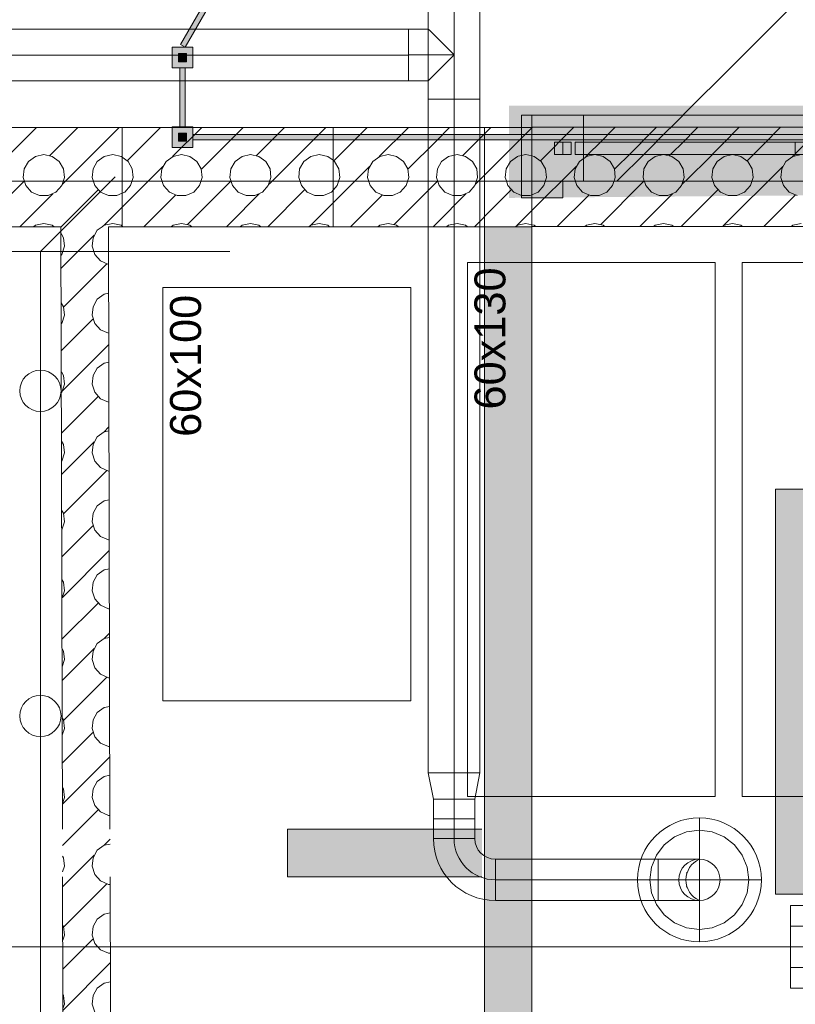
# Model space of a CAD drawing. Header units: metres. Extents: x -79 to 740, y -195 to 69.
# Tile 105 of 200: x 19.49 to 21.37, y 18.21 to 20.59. Entities that reach past the tile are written whole.
import ezdxf

# ---------------------------------------------------------------- set-up
doc = ezdxf.new("R2010")
doc.units = ezdxf.units.M
doc.header["$MEASUREMENT"] = 0
doc.linetypes.add('STRICHPUNKT2', pattern=[12.7, 6.35, -3.175, 0, -3.175])
doc.linetypes.add('Wipeout_Contour', pattern=[1, 0, -1])
for name, color, linetype in [('10 Fassade', 7, 'Continuous'), ('10 Wand außen', 7, 'Continuous'), ('70 Entwässerung_Schmutzwasser', 7, 'Continuous'), ('70 Lüftung', 7, 'Continuous'), ('Abbruch_00 Linien_Kreise_Splines', 7, 'Continuous'), ('Abbruch_00 Schraffuren', 7, 'Continuous'), ('Abbruch_10 Wand außen', 7, 'Continuous'), ('Abbruch_70 Entwässerung_Schmutzwasser', 7, 'Continuous'), ('Neubau_10 Wand außen', 7, 'Continuous'), ('Neubau_10 Wand innen', 7, 'Continuous'), ('Neubau_30 Dachfenster', 7, 'Continuous'), ('Neubau_50 Möblierung', 7, 'Continuous'), ('Neubau_70 Entwässerung_Schmutzwasser', 7, 'Continuous')]:
    doc.layers.add(name, color=color, linetype=linetype)
doc.styles.add('ERSTELLTER_STIL_3', font='arial.ttf')
doc.linetypes.add('Abbruch 1', pattern='A,0,[1,995_ARC_240 MEN_GR_EG_2607011.Shx,S=0.001984,R=0,X=0,Y=0],-0.25,0', length=0.25)

# ---------------------------------------------------------------- blocks, each defined once
blk = doc.blocks.new('*X122')
at = {"layer": '10 Wand außen', "color": 250, "linetype": 'Continuous', "lineweight": 18, "true_color": 0x1f1f1f}
for p, q in [((19.1077, 20.3077), (19.1322, 20.3322)), ((19.1077, 20.2077), (19.2322, 20.3322)), ((19.252, 20.252), (19.3322, 20.3322)), ((19.3618, 20.2618), (19.4322, 20.3322)), ((19.5, 20.3), (19.5322, 20.3322)), ((19.5645, 20.2645), (19.6322, 20.3322)), ((19.5951, 20.1951), (19.7322, 20.3322)), ((19.4312, 20.2312), (19.5, 20.3)), ((19.1795, 20.2501), (19.1691, 20.2321)), ((19.1963, 20.2623), (19.1795, 20.2501)), ((19.2167, 20.2667), (19.1963, 20.2623)), ((19.237, 20.2623), (19.2167, 20.2667)), ((19.2538, 20.2501), (19.237, 20.2623)), ((19.2642, 20.2321), (19.2538, 20.2501)), ((19.3462, 20.2501), (19.3358, 20.2321)), ((19.363, 20.2623), (19.3462, 20.2501)), ((19.3833, 20.2667), (19.363, 20.2623)), ((19.4037, 20.2623), (19.3833, 20.2667)), ((19.4205, 20.2501), (19.4037, 20.2623)), ((19.4309, 20.2321), (19.4205, 20.2501)), ((19.5128, 20.2501), (19.5024, 20.2321)), ((19.5297, 20.2623), (19.5128, 20.2501)), ((19.55, 20.2667), (19.5297, 20.2623)), ((19.5703, 20.2623), (19.55, 20.2667)), ((19.5872, 20.2501), (19.5703, 20.2623)), ((19.5976, 20.2321), (19.5872, 20.2501)), ((19.6795, 20.2501), (19.6691, 20.2321)), ((19.6963, 20.2623), (19.6795, 20.2501)), ((19.7167, 20.2667), (19.6963, 20.2623)), ((19.737, 20.2623), (19.7167, 20.2667)), ((19.7399, 20.2602), (19.737, 20.2623)), ((19.1691, 20.2321), (19.1669, 20.2114)), ((19.1951, 20.0951), (19.3382, 20.2382)), ((19.2664, 20.2114), (19.2642, 20.2321)), ((19.3358, 20.2321), (19.3336, 20.2114)), ((19.4331, 20.2114), (19.4309, 20.2321)), ((19.5024, 20.2321), (19.5003, 20.2114)), ((19.5997, 20.2114), (19.5976, 20.2321)), ((19.6691, 20.2321), (19.6669, 20.2114)), ((19.1669, 20.2114), (19.1734, 20.1917)), ((19.26, 20.1917), (19.2664, 20.2114)), ((19.3336, 20.2114), (19.34, 20.1917)), ((19.4266, 20.1917), (19.4331, 20.2114)), ((19.5, 20.2), (19.5022, 20.2022)), ((19.5003, 20.2114), (19.5067, 20.1917)), ((19.5933, 20.1917), (19.5997, 20.2114)), ((19.6669, 20.2114), (19.6734, 20.1917)), ((19.1077, 20.1077), (19.1813, 20.1813)), ((19.1734, 20.1917), (19.1873, 20.1762)), ((19.2461, 20.1762), (19.26, 20.1917)), ((19.34, 20.1917), (19.3539, 20.1762)), ((19.3978, 20.0978), (19.5, 20.2)), ((19.4127, 20.1762), (19.4266, 20.1917)), ((19.5067, 20.1917), (19.5206, 20.1762)), ((19.5794, 20.1762), (19.5933, 20.1917)), ((19.5922, 20.0922), (19.6813, 20.1813)), ((19.6734, 20.1917), (19.6873, 20.1762)), ((19.1873, 20.1762), (19.2063, 20.1678)), ((19.2063, 20.1678), (19.2271, 20.1678)), ((19.2271, 20.1678), (19.2461, 20.1762)), ((19.2922, 20.0922), (19.3688, 20.1688)), ((19.3539, 20.1762), (19.3729, 20.1678)), ((19.3729, 20.1678), (19.3937, 20.1678)), ((19.3937, 20.1678), (19.4127, 20.1762)), ((19.5, 20.1), (19.5715, 20.1715)), ((19.5206, 20.1762), (19.5396, 20.1678)), ((19.5396, 20.1678), (19.5604, 20.1678)), ((19.5604, 20.1678), (19.5794, 20.1762)), ((19.6873, 20.1762), (19.7063, 20.1678)), ((19.7063, 20.1678), (19.7271, 20.1678)), ((19.7271, 20.1678), (19.7399, 20.1735)), ((19.6951, 20.0951), (19.7399, 20.1399)), ((19.1963, 20.0957), (19.1916, 20.0922)), ((19.2167, 20.1), (19.1963, 20.0957)), ((19.237, 20.0957), (19.2167, 20.1)), ((19.2418, 20.0922), (19.237, 20.0957)), ((19.363, 20.0957), (19.3582, 20.0922)), ((19.3833, 20.1), (19.363, 20.0957)), ((19.4037, 20.0957), (19.3833, 20.1)), ((19.4084, 20.0922), (19.4037, 20.0957)), ((19.4922, 20.0922), (19.5, 20.1)), ((19.5297, 20.0957), (19.5249, 20.0922)), ((19.55, 20.1), (19.5297, 20.0957)), ((19.5703, 20.0957), (19.55, 20.1)), ((19.5751, 20.0922), (19.5703, 20.0957)), ((19.6963, 20.0957), (19.6916, 20.0922)), ((19.7167, 20.1), (19.6963, 20.0957)), ((19.737, 20.0957), (19.7167, 20.1)), ((19.7399, 20.0936), (19.737, 20.0957))]:
    blk.add_line(p, q, dxfattribs=at)
blk = doc.blocks.new('*X125')
at = {"layer": 'Neubau_10 Wand außen', "color": 8, "linetype": 'Continuous', "lineweight": 9}
for p, q in [((19.752, 20.252), (19.8322, 20.3322)), ((19.8618, 20.2618), (19.9322, 20.3322)), ((20, 20.3), (20.0322, 20.3322)), ((20.0645, 20.2645), (20.1322, 20.3322)), ((20.1322, 20.2322), (20.2322, 20.3322)), ((19.9322, 20.2322), (20, 20.3)), ((19.7538, 20.2501), (19.7399, 20.2602)), ((19.7642, 20.2322), (19.7538, 20.2501)), ((19.8462, 20.2501), (19.8358, 20.2322)), ((19.863, 20.2623), (19.8462, 20.2501)), ((19.8833, 20.2667), (19.863, 20.2623)), ((19.9037, 20.2623), (19.8833, 20.2667)), ((19.9205, 20.2501), (19.9037, 20.2623)), ((19.9308, 20.2322), (19.9205, 20.2501)), ((20.0128, 20.2501), (20.0025, 20.2322)), ((20.0297, 20.2623), (20.0128, 20.2501)), ((20.05, 20.2667), (20.0297, 20.2623)), ((20.0703, 20.2623), (20.05, 20.2667)), ((20.0872, 20.2501), (20.0703, 20.2623)), ((20.0975, 20.2322), (20.0872, 20.2501)), ((20.1795, 20.2501), (20.1692, 20.2322)), ((20.1963, 20.2623), (20.1795, 20.2501)), ((20.2167, 20.2667), (20.1963, 20.2623)), ((20.237, 20.2623), (20.2167, 20.2667)), ((20.2499, 20.253), (20.237, 20.2623)), ((19.8322, 20.2322), (19.8382, 20.2382))]:
    blk.add_line(p, q, dxfattribs=at)
blk = doc.blocks.new('*X126')
at = {"layer": 'Neubau_10 Wand außen', "color": 8, "linetype": 'Continuous', "lineweight": 9}
for p, q in [((19.7399, 20.1399), (19.8322, 20.2322)), ((19.7642, 20.2321), (19.7642, 20.2322)), ((19.7664, 20.2114), (19.7642, 20.2321)), ((19.8358, 20.2321), (19.8336, 20.2114)), ((19.8358, 20.2322), (19.8358, 20.2321)), ((19.9309, 20.2321), (19.9308, 20.2322)), ((19.9331, 20.2114), (19.9309, 20.2321)), ((19.9312, 20.2312), (19.9322, 20.2322)), ((20.0024, 20.2321), (20.0003, 20.2114)), ((20.0025, 20.2322), (20.0024, 20.2321)), ((20.0951, 20.1951), (20.1322, 20.2322)), ((20.0976, 20.2321), (20.0975, 20.2322)), ((20.0997, 20.2114), (20.0976, 20.2321)), ((20.1691, 20.2321), (20.1669, 20.2114)), ((20.1692, 20.2322), (20.1691, 20.2321)), ((19.76, 20.1917), (19.7664, 20.2114)), ((19.8336, 20.2114), (19.84, 20.1917)), ((19.9266, 20.1917), (19.9331, 20.2114)), ((20, 20.2), (20.0022, 20.2022)), ((20.0003, 20.2114), (20.0067, 20.1917)), ((20.0933, 20.1917), (20.0997, 20.2114)), ((20.1669, 20.2114), (20.1734, 20.1917)), ((19.7461, 20.1762), (19.76, 20.1917)), ((19.84, 20.1917), (19.8539, 20.1762)), ((19.8978, 20.0978), (20, 20.2)), ((19.9127, 20.1762), (19.9266, 20.1917)), ((20.0067, 20.1917), (20.0206, 20.1762)), ((20.0794, 20.1762), (20.0933, 20.1917)), ((20.0922, 20.0922), (20.1813, 20.1813)), ((20.1734, 20.1917), (20.1873, 20.1762)), ((20.2461, 20.1762), (20.2499, 20.1805)), ((19.7399, 20.1735), (19.7461, 20.1762)), ((19.7922, 20.0922), (19.8688, 20.1688)), ((19.8539, 20.1762), (19.8729, 20.1678)), ((19.8729, 20.1678), (19.8937, 20.1678)), ((19.8937, 20.1678), (19.9127, 20.1762)), ((20, 20.1), (20.0715, 20.1715)), ((20.0206, 20.1762), (20.0396, 20.1678)), ((20.0396, 20.1678), (20.0604, 20.1678)), ((20.0604, 20.1678), (20.0794, 20.1762)), ((20.1873, 20.1762), (20.2063, 20.1678)), ((20.2063, 20.1678), (20.2271, 20.1678)), ((20.2271, 20.1678), (20.2461, 20.1762)), ((20.1951, 20.0951), (20.2499, 20.1499)), ((19.7418, 20.0922), (19.7399, 20.0936)), ((19.863, 20.0957), (19.8582, 20.0922)), ((19.8833, 20.1), (19.863, 20.0957)), ((19.9037, 20.0957), (19.8833, 20.1)), ((19.9084, 20.0922), (19.9037, 20.0957)), ((19.9922, 20.0922), (20, 20.1)), ((20.0297, 20.0957), (20.0249, 20.0922)), ((20.05, 20.1), (20.0297, 20.0957)), ((20.0703, 20.0957), (20.05, 20.1)), ((20.0751, 20.0922), (20.0703, 20.0957)), ((20.1963, 20.0957), (20.1916, 20.0922)), ((20.2167, 20.1), (20.1963, 20.0957)), ((20.237, 20.0957), (20.2167, 20.1)), ((20.2418, 20.0922), (20.237, 20.0957))]:
    blk.add_line(p, q, dxfattribs=at)
blk = doc.blocks.new('*X193')
at = {"layer": 'Neubau_10 Wand innen', "color": 8, "linetype": 'Continuous', "lineweight": 9}
for p, q in [((19.5916, 20.0916), (19.5922, 20.0922)), ((19.6795, 20.0835), (19.6691, 20.0655)), ((19.6916, 20.0922), (19.6795, 20.0835)), ((19.5976, 20.0655), (19.5916, 20.0758)), ((19.5997, 20.0448), (19.5976, 20.0655)), ((19.6, 20), (19.6715, 20.0715)), ((19.6691, 20.0655), (19.6669, 20.0448)), ((19.5933, 20.025), (19.5997, 20.0448)), ((19.6669, 20.0448), (19.6734, 20.025)), ((19.5917, 20.0232), (19.5933, 20.025)), ((19.6734, 20.025), (19.6873, 20.0095)), ((19.5918, 19.9918), (19.6, 20)), ((19.5978, 19.8978), (19.7, 20)), ((19.6873, 20.0095), (19.7063, 20.0011)), ((19.7, 20), (19.7022, 20.0022)), ((19.7063, 20.0011), (19.7068, 20.0011)), ((19.6795, 19.9168), (19.6691, 19.8988)), ((19.6963, 19.929), (19.6795, 19.9168)), ((19.7069, 19.9313), (19.6963, 19.929)), ((19.5976, 19.8988), (19.592, 19.9084)), ((19.5997, 19.8781), (19.5976, 19.8988)), ((19.6691, 19.8988), (19.6669, 19.8781)), ((19.5923, 19.7923), (19.6688, 19.8688)), ((19.5933, 19.8583), (19.5997, 19.8781)), ((19.6669, 19.8781), (19.6734, 19.8583)), ((19.5921, 19.857), (19.5933, 19.8583)), ((19.6734, 19.8583), (19.6873, 19.8429)), ((19.6873, 19.8429), (19.7063, 19.8344)), ((19.7063, 19.8344), (19.7072, 19.8344)), ((19.5951, 19.6951), (19.7073, 19.8073)), ((19.6795, 19.7501), (19.6691, 19.7321)), ((19.6963, 19.7623), (19.6795, 19.7501)), ((19.7074, 19.7647), (19.6963, 19.7623)), ((19.5976, 19.7321), (19.5924, 19.741)), ((19.5997, 19.7114), (19.5976, 19.7321)), ((19.6691, 19.7321), (19.6669, 19.7114)), ((19.5933, 19.6917), (19.5997, 19.7114)), ((19.6669, 19.7114), (19.6734, 19.6917)), ((19.5925, 19.6908), (19.5933, 19.6917)), ((19.5928, 19.5928), (19.6813, 19.6813)), ((19.6734, 19.6917), (19.6873, 19.6762)), ((19.6873, 19.6762), (19.7063, 19.6678)), ((19.7063, 19.6678), (19.7076, 19.6678)), ((19.6951, 19.5951), (19.7077, 19.6077)), ((19.6795, 19.5835), (19.6691, 19.5655)), ((19.6963, 19.5957), (19.6795, 19.5835)), ((19.7078, 19.5981), (19.6963, 19.5957)), ((19.5976, 19.5655), (19.5928, 19.5736)), ((19.5997, 19.5448), (19.5976, 19.5655)), ((19.6, 19.5), (19.6715, 19.5715)), ((19.6691, 19.5655), (19.6669, 19.5448)), ((19.5933, 19.525), (19.5997, 19.5448)), ((19.6669, 19.5448), (19.6734, 19.525)), ((19.5929, 19.5246), (19.5933, 19.525)), ((19.6734, 19.525), (19.6873, 19.5095)), ((19.593, 19.493), (19.6, 19.5)), ((19.5978, 19.3978), (19.7, 19.5)), ((19.6873, 19.5095), (19.7063, 19.5011)), ((19.7, 19.5), (19.7022, 19.5022)), ((19.7063, 19.5011), (19.708, 19.5011)), ((19.6795, 19.4168), (19.6691, 19.3988)), ((19.6963, 19.429), (19.6795, 19.4168)), ((19.7082, 19.4315), (19.6963, 19.429)), ((19.5976, 19.3988), (19.5932, 19.4063)), ((19.5997, 19.3781), (19.5976, 19.3988)), ((19.6691, 19.3988), (19.6669, 19.3781)), ((19.5934, 19.3585), (19.5997, 19.3781)), ((19.5935, 19.2935), (19.6688, 19.3688)), ((19.6669, 19.3781), (19.6734, 19.3583)), ((19.6734, 19.3583), (19.6873, 19.3429)), ((19.6873, 19.3429), (19.7063, 19.3344)), ((19.7063, 19.3344), (19.7084, 19.3344)), ((19.5951, 19.1951), (19.7085, 19.3085)), ((19.6795, 19.2501), (19.6691, 19.2321)), ((19.6963, 19.2623), (19.6795, 19.2501)), ((19.7086, 19.2649), (19.6963, 19.2623)), ((19.5976, 19.2321), (19.5937, 19.2389)), ((19.5997, 19.2114), (19.5976, 19.2321)), ((19.6691, 19.2321), (19.6669, 19.2114)), ((19.5938, 19.1931), (19.5997, 19.2114)), ((19.6669, 19.2114), (19.6734, 19.1917)), ((19.594, 19.094), (19.6813, 19.1813)), ((19.6734, 19.1917), (19.6873, 19.1762)), ((19.6873, 19.1762), (19.7063, 19.1678)), ((19.7063, 19.1678), (19.7088, 19.1678)), ((19.6951, 19.0951), (19.709, 19.109)), ((19.6795, 19.0835), (19.6691, 19.0655)), ((19.6963, 19.0957), (19.6795, 19.0835)), ((19.709, 19.0984), (19.6963, 19.0957)), ((19.5976, 19.0655), (19.5941, 19.0715)), ((19.5997, 19.0448), (19.5976, 19.0655)), ((19.6, 19), (19.6715, 19.0715)), ((19.6691, 19.0655), (19.6669, 19.0448)), ((19.5942, 19.0277), (19.5997, 19.0448)), ((19.6669, 19.0448), (19.6734, 19.025)), ((19.6734, 19.025), (19.6873, 19.0095)), ((19.5943, 18.9943), (19.6, 19)), ((19.5978, 18.8978), (19.7, 19)), ((19.6873, 19.0095), (19.7063, 19.0011)), ((19.7, 19), (19.7022, 19.0022)), ((19.7063, 19.0011), (19.7092, 19.0011)), ((19.6795, 18.9168), (19.6691, 18.8988)), ((19.6963, 18.929), (19.6795, 18.9168)), ((19.7094, 18.9318), (19.6963, 18.929)), ((19.5976, 18.8988), (19.5945, 18.9041)), ((19.5997, 18.8781), (19.5976, 18.8988)), ((19.6691, 18.8988), (19.6669, 18.8781)), ((19.5946, 18.8623), (19.5997, 18.8781)), ((19.5947, 18.7947), (19.6688, 18.8688)), ((19.6669, 18.8781), (19.6734, 18.8583)), ((19.6734, 18.8583), (19.6873, 18.8429)), ((19.6873, 18.8429), (19.7063, 18.8344)), ((19.7063, 18.8344), (19.7097, 18.8344)), ((19.5951, 18.6951), (19.7097, 18.8097)), ((19.6795, 18.7501), (19.6691, 18.7321)), ((19.6963, 18.7623), (19.6795, 18.7501)), ((19.7098, 18.7652), (19.6963, 18.7623)), ((19.5976, 18.7321), (19.5949, 18.7367)), ((19.5997, 18.7114), (19.5976, 18.7321)), ((19.6691, 18.7321), (19.6669, 18.7114)), ((19.595, 18.6969), (19.5997, 18.7114)), ((19.6669, 18.7114), (19.6734, 18.6917)), ((19.5952, 18.5952), (19.6813, 18.6813)), ((19.6734, 18.6917), (19.6873, 18.6762)), ((19.6873, 18.6762), (19.7063, 18.6678)), ((19.7063, 18.6678), (19.7101, 18.6678)), ((19.6951, 18.5951), (19.7102, 18.6102)), ((19.6795, 18.5835), (19.6691, 18.5655)), ((19.6963, 18.5957), (19.6795, 18.5835)), ((19.7102, 18.5986), (19.6963, 18.5957)), ((19.5976, 18.5655), (19.5953, 18.5693)), ((19.5997, 18.5448), (19.5976, 18.5655)), ((19.6, 18.5), (19.6715, 18.5715)), ((19.6691, 18.5655), (19.6669, 18.5448)), ((19.5954, 18.5315), (19.5997, 18.5448)), ((19.6669, 18.5448), (19.6734, 18.525)), ((19.6734, 18.525), (19.6873, 18.5095)), ((19.5955, 18.4955), (19.6, 18.5)), ((19.5978, 18.3978), (19.7, 18.5)), ((19.6873, 18.5095), (19.7063, 18.5011)), ((19.7, 18.5), (19.7022, 18.5022)), ((19.7063, 18.5011), (19.7105, 18.5011)), ((19.6795, 18.4168), (19.6691, 18.3988)), ((19.6963, 18.429), (19.6795, 18.4168)), ((19.7106, 18.4321), (19.6963, 18.429)), ((19.5976, 18.3988), (19.5957, 18.402)), ((19.5997, 18.3781), (19.5976, 18.3988)), ((19.6691, 18.3988), (19.6669, 18.3781)), ((19.5958, 18.366), (19.5997, 18.3781)), ((19.596, 18.296), (19.6688, 18.3688)), ((19.6669, 18.3781), (19.6734, 18.3583)), ((19.6734, 18.3583), (19.6873, 18.3429)), ((19.6873, 18.3429), (19.7063, 18.3344)), ((19.7063, 18.3344), (19.7109, 18.3344)), ((19.5962, 18.1962), (19.7109, 18.3109)), ((19.6795, 18.2501), (19.6691, 18.2321)), ((19.6963, 18.2623), (19.6795, 18.2501)), ((19.7111, 18.2655), (19.6963, 18.2623)), ((19.5976, 18.2321), (19.5961, 18.2346)), ((19.5997, 18.2114), (19.5976, 18.2321)), ((19.6691, 18.2321), (19.6669, 18.2114)), ((19.5962, 18.2006), (19.5997, 18.2114)), ((19.6669, 18.2114), (19.6734, 18.1917))]:
    blk.add_line(p, q, dxfattribs=at)
blk = doc.blocks.new('WC-Trennwand - freistehend - GSDE[3]_1', base_point=(19.8856, 20.3089))
at = {"layer": 'Neubau_50 Möblierung', "linetype": 'Continuous', "lineweight": 0, "true_color": 0xffffff}
for points in [[(19.8921, 20.5264), (20.1921, 21.046), (20.1808, 21.0525), (19.8808, 20.5329)], [(19.8606, 20.4764), (19.9106, 20.4764), (19.9106, 20.5264), (19.8606, 20.5264)], [(19.8756, 20.4914), (19.8956, 20.4914), (19.8956, 20.5114), (19.8756, 20.5114)], [(19.8791, 20.3339), (19.8921, 20.3339), (19.8921, 20.4764), (19.8791, 20.4764)], [(19.8606, 20.2839), (19.9106, 20.2839), (19.9106, 20.3339), (19.8606, 20.3339)], [(19.8756, 20.2989), (19.8956, 20.2989), (19.8956, 20.3189), (19.8756, 20.3189)], [(19.9106, 20.3024), (21.6136, 20.3024), (21.6136, 20.3154), (19.9106, 20.3154)]]:
    blk.add_hatch(color=7, dxfattribs=at).paths.add_polyline_path(points)
at = {"layer": 'Neubau_50 Möblierung', "color": 8, "linetype": 'Continuous', "lineweight": 18, "flags": 128}
for points in [[(19.8921, 20.5264), (19.8808, 20.5329), (20.1808, 21.0525), (20.1921, 21.046)], [(19.8606, 20.4764), (19.8606, 20.5264), (19.9106, 20.5264), (19.9106, 20.4764)], [(19.8756, 20.4914), (19.8756, 20.5114), (19.8956, 20.5114), (19.8956, 20.4914)], [(19.8791, 20.3339), (19.8791, 20.4764), (19.8921, 20.4764), (19.8921, 20.3339)], [(19.8606, 20.2839), (19.8606, 20.3339), (19.9106, 20.3339), (19.9106, 20.2839)], [(19.8756, 20.2989), (19.8756, 20.3189), (19.8956, 20.3189), (19.8956, 20.2989)], [(19.9106, 20.3024), (21.6136, 20.3024), (21.6136, 20.3154), (19.9106, 20.3154)]]:
    blk.add_lwpolyline(points, close=True, dxfattribs=at)
blk = doc.blocks.new('Bodenablauf 27[43]_1', base_point=(21.4574, 18.3499))
at = {"layer": 'Neubau_50 Möblierung', "color": 8, "linetype": 'Continuous', "lineweight": 18}
for p, q in [((21.3574, 18.2499), (21.3574, 18.4499)), ((21.3574, 18.4499), (21.5574, 18.4499)), ((21.5574, 18.4499), (21.5574, 18.2499)), ((21.5574, 18.3999), (21.3574, 18.3999)), ((21.3574, 18.3499), (21.5574, 18.3499)), ((21.5574, 18.2999), (21.3574, 18.2999)), ((21.5574, 18.2499), (21.3574, 18.2499))]:
    blk.add_line(p, q, dxfattribs=at)
blk = doc.blocks.new('*X631')
at = {"layer": 'Neubau_10 Wand innen', "color": 8, "linetype": 'Continuous', "lineweight": 9}
for p, q in [((20.7313, 20.3313), (20.7328, 20.3328)), ((20.752, 20.252), (20.8328, 20.3328)), ((20.8618, 20.2618), (20.9328, 20.3328)), ((21, 20.3), (21.0328, 20.3328)), ((21.0645, 20.2645), (21.1328, 20.3328)), ((21.0951, 20.1951), (21.2328, 20.3328)), ((21.252, 20.252), (21.3328, 20.3328)), ((21.3618, 20.2618), (21.4328, 20.3328)), ((20.9312, 20.2312), (21, 20.3)), ((20.737, 20.2623), (20.7313, 20.2636)), ((20.7538, 20.2501), (20.737, 20.2623)), ((20.7642, 20.2321), (20.7538, 20.2501)), ((20.8462, 20.2501), (20.8358, 20.2321)), ((20.863, 20.2623), (20.8462, 20.2501)), ((20.8833, 20.2667), (20.863, 20.2623)), ((20.9037, 20.2623), (20.8833, 20.2667)), ((20.9205, 20.2501), (20.9037, 20.2623)), ((20.9309, 20.2321), (20.9205, 20.2501)), ((21.0128, 20.2501), (21.0024, 20.2321)), ((21.0297, 20.2623), (21.0128, 20.2501)), ((21.05, 20.2667), (21.0297, 20.2623)), ((21.0703, 20.2623), (21.05, 20.2667)), ((21.0872, 20.2501), (21.0703, 20.2623)), ((21.0976, 20.2321), (21.0872, 20.2501)), ((21.1795, 20.2501), (21.1691, 20.2321)), ((21.1963, 20.2623), (21.1795, 20.2501)), ((21.2167, 20.2667), (21.1963, 20.2623)), ((21.237, 20.2623), (21.2167, 20.2667)), ((21.2538, 20.2501), (21.237, 20.2623)), ((21.2642, 20.2321), (21.2538, 20.2501)), ((21.3462, 20.2501), (21.3358, 20.2321)), ((21.363, 20.2623), (21.3462, 20.2501)), ((21.3833, 20.2667), (21.363, 20.2623)), ((20.7313, 20.1313), (20.8382, 20.2382)), ((20.7664, 20.2114), (20.7642, 20.2321)), ((20.8358, 20.2321), (20.8336, 20.2114)), ((20.9331, 20.2114), (20.9309, 20.2321)), ((21.0024, 20.2321), (21.0003, 20.2114)), ((21.0997, 20.2114), (21.0976, 20.2321)), ((21.1691, 20.2321), (21.1669, 20.2114)), ((21.1951, 20.0951), (21.3382, 20.2382)), ((21.2664, 20.2114), (21.2642, 20.2321)), ((21.3358, 20.2321), (21.3336, 20.2114)), ((20.76, 20.1917), (20.7664, 20.2114)), ((20.8336, 20.2114), (20.84, 20.1917)), ((20.9266, 20.1917), (20.9331, 20.2114)), ((21, 20.2), (21.0022, 20.2022)), ((21.0003, 20.2114), (21.0067, 20.1917)), ((21.0933, 20.1917), (21.0997, 20.2114)), ((21.1669, 20.2114), (21.1734, 20.1917)), ((21.26, 20.1917), (21.2664, 20.2114)), ((21.3336, 20.2114), (21.34, 20.1917)), ((20.7461, 20.1762), (20.76, 20.1917)), ((20.84, 20.1917), (20.8539, 20.1762)), ((20.8978, 20.0978), (21, 20.2)), ((20.9127, 20.1762), (20.9266, 20.1917)), ((21.0067, 20.1917), (21.0206, 20.1762)), ((21.0794, 20.1762), (21.0933, 20.1917)), ((21.0928, 20.0928), (21.1813, 20.1813)), ((21.1734, 20.1917), (21.1873, 20.1762)), ((21.2461, 20.1762), (21.26, 20.1917)), ((21.34, 20.1917), (21.3539, 20.1762)), ((20.7313, 20.1696), (20.7461, 20.1762)), ((20.7928, 20.0928), (20.8688, 20.1688)), ((20.8539, 20.1762), (20.8729, 20.1678)), ((20.8729, 20.1678), (20.8937, 20.1678)), ((20.8937, 20.1678), (20.9127, 20.1762)), ((21, 20.1), (21.0715, 20.1715)), ((21.0206, 20.1762), (21.0396, 20.1678)), ((21.0396, 20.1678), (21.0604, 20.1678)), ((21.0604, 20.1678), (21.0794, 20.1762)), ((21.1873, 20.1762), (21.2063, 20.1678)), ((21.2063, 20.1678), (21.2271, 20.1678)), ((21.2271, 20.1678), (21.2461, 20.1762)), ((21.2928, 20.0928), (21.3688, 20.1688)), ((21.3539, 20.1762), (21.3729, 20.1678)), ((20.737, 20.0957), (20.7313, 20.0969)), ((20.741, 20.0928), (20.737, 20.0957)), ((20.863, 20.0957), (20.859, 20.0928)), ((20.8833, 20.1), (20.863, 20.0957)), ((20.9037, 20.0957), (20.8833, 20.1)), ((20.9077, 20.0928), (20.9037, 20.0957)), ((20.9928, 20.0928), (21, 20.1)), ((21.0297, 20.0957), (21.0256, 20.0928)), ((21.05, 20.1), (21.0297, 20.0957)), ((21.0703, 20.0957), (21.05, 20.1)), ((21.0744, 20.0928), (21.0703, 20.0957)), ((21.1963, 20.0957), (21.1923, 20.0928)), ((21.2167, 20.1), (21.1963, 20.0957)), ((21.237, 20.0957), (21.2167, 20.1)), ((21.241, 20.0928), (21.237, 20.0957)), ((21.363, 20.0957), (21.359, 20.0928)), ((21.3833, 20.1), (21.363, 20.0957))]:
    blk.add_line(p, q, dxfattribs=at)
blk = doc.blocks.new('*X634')
at = {"layer": 'Neubau_10 Wand außen', "color": 8, "linetype": 'Continuous', "lineweight": 9}
for p, q in [((20.7304, 20.3304), (20.7313, 20.3313)), ((20.7167, 20.2667), (20.698, 20.2627)), ((20.7313, 20.2636), (20.7167, 20.2667)), ((20.6696, 20.2034), (20.6734, 20.1917)), ((20.6384, 20.1384), (20.6813, 20.1813)), ((20.6734, 20.1917), (20.6873, 20.1762)), ((20.6873, 20.1762), (20.7063, 20.1678)), ((20.7063, 20.1678), (20.7271, 20.1678)), ((20.7271, 20.1678), (20.7313, 20.1696)), ((20.6951, 20.0951), (20.7313, 20.1313)), ((20.6963, 20.0957), (20.6916, 20.0922)), ((20.7167, 20.1), (20.6963, 20.0957)), ((20.7313, 20.0969), (20.7167, 20.1))]:
    blk.add_line(p, q, dxfattribs=at)
blk = doc.blocks.new('*X635')
at = {"layer": 'Neubau_10 Wand außen', "color": 8, "linetype": 'Continuous', "lineweight": 9}
for p, q in [((20.252, 20.252), (20.3322, 20.3322)), ((20.3618, 20.2618), (20.4322, 20.3322)), ((20.5, 20.3), (20.5322, 20.3322)), ((20.5645, 20.2645), (20.6322, 20.3322)), ((20.5951, 20.1951), (20.7304, 20.3304)), ((20.4312, 20.2312), (20.5, 20.3)), ((20.2538, 20.2501), (20.2499, 20.253)), ((20.2642, 20.2321), (20.2538, 20.2501)), ((20.3462, 20.2501), (20.3358, 20.2321)), ((20.363, 20.2623), (20.3462, 20.2501)), ((20.3833, 20.2667), (20.363, 20.2623)), ((20.4037, 20.2623), (20.3833, 20.2667)), ((20.4205, 20.2501), (20.4037, 20.2623)), ((20.4309, 20.2321), (20.4205, 20.2501)), ((20.5128, 20.2501), (20.5024, 20.2321)), ((20.5297, 20.2623), (20.5128, 20.2501)), ((20.55, 20.2667), (20.5297, 20.2623)), ((20.5703, 20.2623), (20.55, 20.2667)), ((20.5872, 20.2501), (20.5703, 20.2623)), ((20.5976, 20.2321), (20.5872, 20.2501)), ((20.6795, 20.2501), (20.6691, 20.2321)), ((20.6963, 20.2623), (20.6795, 20.2501)), ((20.698, 20.2627), (20.6963, 20.2623)), ((20.2499, 20.1499), (20.3382, 20.2382)), ((20.2664, 20.2114), (20.2642, 20.2321)), ((20.3358, 20.2321), (20.3336, 20.2114)), ((20.4331, 20.2114), (20.4309, 20.2321)), ((20.5024, 20.2321), (20.5003, 20.2114)), ((20.5997, 20.2114), (20.5976, 20.2321)), ((20.6691, 20.2321), (20.6669, 20.2114)), ((20.26, 20.1917), (20.2664, 20.2114)), ((20.3336, 20.2114), (20.34, 20.1917)), ((20.4266, 20.1917), (20.4331, 20.2114)), ((20.5, 20.2), (20.5022, 20.2022)), ((20.5003, 20.2114), (20.5067, 20.1917)), ((20.5933, 20.1917), (20.5997, 20.2114)), ((20.6669, 20.2114), (20.6696, 20.2034)), ((20.2499, 20.1805), (20.26, 20.1917)), ((20.34, 20.1917), (20.3539, 20.1762)), ((20.3978, 20.0978), (20.5, 20.2)), ((20.4127, 20.1762), (20.4266, 20.1917)), ((20.5067, 20.1917), (20.5206, 20.1762)), ((20.5794, 20.1762), (20.5933, 20.1917)), ((20.2922, 20.0922), (20.3688, 20.1688)), ((20.3539, 20.1762), (20.3729, 20.1678)), ((20.3729, 20.1678), (20.3937, 20.1678)), ((20.3937, 20.1678), (20.4127, 20.1762)), ((20.5, 20.1), (20.5715, 20.1715)), ((20.5206, 20.1762), (20.5396, 20.1678)), ((20.5396, 20.1678), (20.5604, 20.1678)), ((20.5604, 20.1678), (20.5794, 20.1762)), ((20.5922, 20.0922), (20.6384, 20.1384)), ((20.363, 20.0957), (20.3582, 20.0922)), ((20.3833, 20.1), (20.363, 20.0957)), ((20.4037, 20.0957), (20.3833, 20.1)), ((20.4084, 20.0922), (20.4037, 20.0957)), ((20.4922, 20.0922), (20.5, 20.1)), ((20.5297, 20.0957), (20.5249, 20.0922)), ((20.55, 20.1), (20.5297, 20.0957)), ((20.5703, 20.0957), (20.55, 20.1)), ((20.5751, 20.0922), (20.5703, 20.0957))]:
    blk.add_line(p, q, dxfattribs=at)

msp = doc.modelspace()

# ---------------------------------------------------------------- hatches: boundary and pattern name
at = {"layer": 'Abbruch_10 Wand außen', "linetype": 'Continuous', "lineweight": 0, "true_color": 0xffffff}
for points in [[(20.6163, 20.0922), (20.6163, 16.9419), (20.7313, 16.9419), (20.7313, 20.0922)], [(20.14, 18.5194), (20.6103, 18.5194), (20.6103, 18.6344), (20.14, 18.6344)], [(20.14, 18.5194), (20.6103, 18.5194), (20.6103, 18.6344), (20.14, 18.6344)]]:
    msp.add_hatch(color=7, dxfattribs=at).paths.add_polyline_path(points)
at = {"layer": 'Neubau_30 Dachfenster', "linetype": 'Continuous', "lineweight": 0, "true_color": 0x000000}
msp.add_hatch(color=18, dxfattribs=at).paths.add_polyline_path([(21.3212, 19.4576), (21.3212, 18.4776), (22.2612, 18.4776), (22.2612, 19.4576)])

# ---------------------------------------------------------------- linework, layer by layer
at = {"layer": '10 Fassade', "color": 7, "linetype": 'Continuous', "lineweight": 13}
for p, q in [((20.8063, 20.3622), (20.7063, 20.3622)), ((20.7063, 20.3622), (20.7063, 20.1622)), ((20.7863, 20.2972), (20.7863, 20.2672)), ((20.8063, 20.2022), (20.8063, 20.1622)), ((20.8063, 20.1622), (20.7063, 20.1622))]:
    msp.add_line(p, q, dxfattribs=at)
at = {"layer": '10 Wand außen', "color": 7, "linetype": 'Continuous', "lineweight": 9}
for p, q in [((19.7399, 20.3322), (19.7399, 20.2322)), ((20.2499, 20.3322), (20.2499, 20.2322)), ((19.7399, 20.2322), (19.7399, 20.1622)), ((20.2499, 20.2322), (20.2499, 20.1622)), ((19.7399, 20.1622), (19.7399, 20.0922)), ((20.2499, 20.1622), (20.2499, 20.0922))]:
    msp.add_line(p, q, dxfattribs=at)
at = {"layer": '10 Wand außen', "color": 7, "linetype": 'Continuous', "lineweight": 9, "flags": 128}
for points in [[(19.7399, 20.3322), (19.1077, 20.3322)], [(19.3268, 20.0922), (19.5915, 20.0922)], [(19.7065, 20.0922), (19.7399, 20.0922)]]:
    msp.add_lwpolyline(points, dxfattribs=at)
at = {"layer": '70 Entwässerung_Schmutzwasser', "color": 34, "linetype": 'Continuous', "lineweight": 18, "true_color": 0xa85100}
for p, q in [((12.3142, 20.2022), (19.903, 20.2022)), ((19.5417, 20.0322), (19.7224, 20.2129)), ((19.5417, 17.3352), (19.5417, 20.0322))]:
    msp.add_line(p, q, dxfattribs=at)
for centre in [(19.5417, 19.6951), (19.5417, 18.9085)]:
    msp.add_circle(centre, 0.05, dxfattribs=at)
at = {"layer": '70 Lüftung', "color": 2, "linetype": 'Continuous', "lineweight": 18}
for p, q in [((20.4804, 20.6156), (20.4804, 20.4006)), ((20.6054, 20.4006), (20.6054, 20.6156)), ((20.4329, 20.5699), (18.4212, 20.5699)), ((20.4329, 20.5685), (20.4329, 20.5706)), ((20.4804, 20.5706), (20.4329, 20.5706)), ((20.4329, 20.5699), (20.4329, 20.5333)), ((20.4329, 20.5623), (20.4329, 20.5685)), ((20.4329, 20.5523), (20.4329, 20.5623)), ((20.4825, 20.5685), (20.4804, 20.5706)), ((20.4888, 20.5623), (20.4825, 20.5685)), ((20.4987, 20.5523), (20.4888, 20.5623)), ((20.4329, 20.5394), (20.4329, 20.5523)), ((20.4329, 20.5243), (20.4329, 20.5394)), ((20.5116, 20.5394), (20.4987, 20.5523)), ((20.5267, 20.5243), (20.5116, 20.5394)), ((20.4329, 20.5333), (20.4329, 20.4815)), ((20.4329, 20.5081), (20.4329, 20.5243)), ((20.5429, 20.5081), (20.5267, 20.5243)), ((20.4329, 20.492), (20.4329, 20.5081)), ((20.4329, 20.4769), (20.4329, 20.492)), ((20.5116, 20.4769), (20.5267, 20.492)), ((20.5267, 20.492), (20.5429, 20.5081)), ((20.4329, 20.4815), (20.4329, 20.4449)), ((20.4329, 20.4639), (20.4329, 20.4769)), ((20.4329, 20.454), (20.4329, 20.4639)), ((20.4888, 20.454), (20.4987, 20.4639)), ((20.4987, 20.4639), (20.5116, 20.4769)), ((18.4212, 20.4449), (20.4329, 20.4449)), ((20.4329, 20.4478), (20.4329, 20.454)), ((20.4329, 20.4456), (20.4329, 20.4478)), ((20.4804, 20.4456), (20.4329, 20.4456)), ((20.4804, 20.4456), (20.4825, 20.4478)), ((20.4825, 20.4478), (20.4888, 20.454)), ((20.517, 20.4006), (20.4804, 20.4006)), ((20.4804, 20.4006), (20.4804, 18.771)), ((20.517, 20.4006), (20.4804, 20.4006)), ((20.5688, 20.4006), (20.517, 20.4006)), ((20.5688, 20.4006), (20.517, 20.4006)), ((20.6054, 20.4006), (20.5688, 20.4006)), ((20.6054, 20.4006), (20.5688, 20.4006)), ((20.6054, 18.771), (20.6054, 20.4006)), ((20.6054, 18.771), (20.4804, 18.771)), ((20.4929, 18.707), (20.4804, 18.771)), ((20.517, 18.771), (20.4804, 18.771)), ((20.5688, 18.771), (20.517, 18.771)), ((20.6054, 18.771), (20.5688, 18.771)), ((20.5929, 18.707), (20.6054, 18.771)), ((20.4929, 18.707), (20.4929, 18.612)), ((20.4929, 18.707), (20.5222, 18.707)), ((20.5929, 18.707), (20.4929, 18.707)), ((20.5222, 18.707), (20.5636, 18.707)), ((20.5636, 18.707), (20.5929, 18.707)), ((20.5929, 18.612), (20.5929, 18.707)), ((20.4929, 18.6595), (20.5929, 18.6595)), ((20.5929, 18.612), (20.4929, 18.612)), ((20.4929, 18.612), (20.5222, 18.612)), ((20.5222, 18.612), (20.5636, 18.612)), ((20.5636, 18.612), (20.5929, 18.612)), ((20.6429, 18.562), (20.6429, 18.462)), ((21.0366, 18.562), (20.6429, 18.562)), ((20.6429, 18.5327), (20.6429, 18.562)), ((21.0366, 18.462), (21.0366, 18.562)), ((21.0366, 18.562), (21.0625, 18.562)), ((21.0366, 18.5327), (21.0366, 18.562)), ((21.0625, 18.562), (21.0866, 18.562)), ((21.0866, 18.562), (21.1073, 18.562)), ((21.1073, 18.562), (21.1232, 18.562)), ((21.1232, 18.562), (21.1332, 18.562)), ((21.1332, 18.562), (21.1366, 18.562)), ((20.6429, 18.4913), (20.6429, 18.5327)), ((21.0366, 18.4913), (21.0366, 18.5327)), ((21.1045, 18.5287), (21.1067, 18.5287)), ((20.6429, 18.462), (20.6429, 18.4913)), ((21.0366, 18.462), (21.0366, 18.4913)), ((21.1045, 18.4953), (21.1067, 18.4953)), ((20.6429, 18.462), (21.0366, 18.462)), ((21.0366, 18.462), (21.0625, 18.462)), ((21.0625, 18.462), (21.0866, 18.462)), ((21.0866, 18.462), (21.1073, 18.462)), ((21.1073, 18.462), (21.1232, 18.462)), ((21.1232, 18.462), (21.1332, 18.462)), ((21.1332, 18.462), (21.1366, 18.462))]:
    msp.add_line(p, q, dxfattribs=at)
at = {"layer": '70 Lüftung', "color": 2, "linetype": 'STRICHPUNKT2', "lineweight": 18}
for p, q in [((20.5429, 20.6156), (20.5429, 20.4006)), ((20.4329, 20.5074), (18.4212, 20.5074)), ((20.5429, 20.5081), (20.4329, 20.5081)), ((20.5429, 18.771), (20.5429, 20.4006)), ((20.5429, 18.707), (20.5429, 18.771)), ((20.5429, 18.612), (20.5429, 18.707)), ((20.6429, 18.512), (21.0366, 18.512)), ((21.0366, 18.512), (21.1366, 18.512))]:
    msp.add_line(p, q, dxfattribs=at)
at = {"layer": '70 Lüftung', "color": 253, "linetype": 'STRICHPUNKT2', "lineweight": 18, "true_color": 0xaaaaaa}
for p, q in [((21.1366, 18.662), (21.1366, 18.362)), ((21.2866, 18.512), (20.9866, 18.512))]:
    msp.add_line(p, q, dxfattribs=at)
at = {"layer": '70 Lüftung', "color": 253, "linetype": 'Continuous', "lineweight": 18, "true_color": 0xaaaaaa}
for p, q in [((21.1366, 18.632), (21.1055, 18.6279)), ((21.1677, 18.6279), (21.1366, 18.632)), ((21.0766, 18.6159), (21.0517, 18.5968)), ((21.1055, 18.6279), (21.0766, 18.6159)), ((21.1966, 18.6159), (21.1677, 18.6279)), ((21.2214, 18.5968), (21.1966, 18.6159)), ((21.0517, 18.5968), (21.0327, 18.572)), ((21.2405, 18.572), (21.2214, 18.5968)), ((21.0327, 18.572), (21.0207, 18.543)), ((21.2525, 18.543), (21.2405, 18.572)), ((21.0207, 18.543), (21.0166, 18.512)), ((21.2566, 18.512), (21.2525, 18.543)), ((21.0166, 18.512), (21.0207, 18.4809)), ((21.1045, 18.5287), (21.1067, 18.5287)), ((21.1366, 18.512), (21.1366, 18.512)), ((21.2525, 18.4809), (21.2566, 18.512)), ((21.1045, 18.4953), (21.1067, 18.4953)), ((21.0207, 18.4809), (21.0327, 18.452)), ((21.2405, 18.452), (21.2525, 18.4809)), ((21.0327, 18.452), (21.0517, 18.4271)), ((21.2214, 18.4271), (21.2405, 18.452)), ((21.0517, 18.4271), (21.0766, 18.4081)), ((21.1966, 18.4081), (21.2214, 18.4271)), ((21.0766, 18.4081), (21.1055, 18.3961)), ((21.1055, 18.3961), (21.1366, 18.392)), ((21.1366, 18.392), (21.1677, 18.3961)), ((21.1677, 18.3961), (21.1966, 18.4081))]:
    msp.add_line(p, q, dxfattribs=at)
for radius in [0.15, 0.05]:
    msp.add_circle((21.1366, 18.512), radius, dxfattribs=at)
at = {"layer": '70 Lüftung', "color": 2, "linetype": 'Continuous', "lineweight": 18}
msp.add_circle((21.1366, 18.512), 0.05, dxfattribs=at)
for centre, radius, start, end in [((20.6429, 18.612), 0.15, 180, 270), ((20.6429, 18.612), 0.05, 180, 270), ((21.1588, 18.512), 0.0547, 113.9523, 246.0477)]:
    msp.add_arc(centre, radius, start, end, dxfattribs=at)
at = {"layer": '70 Lüftung', "color": 2, "linetype": 'STRICHPUNKT2', "lineweight": 18}
msp.add_arc((20.6429, 18.612), 0.1, 180, 270, dxfattribs=at)
at = {"layer": '70 Lüftung', "color": 253, "linetype": 'Continuous', "lineweight": 18, "true_color": 0xaaaaaa}
msp.add_arc((21.1588, 18.512), 0.0547, 113.9523, 246.0477, dxfattribs=at)
at = {"layer": 'Abbruch_00 Linien_Kreise_Splines', "color": 40, "linetype": 'Abbruch 1', "lineweight": 9, "true_color": 0xe6c200}
msp.add_lwpolyline([(20.6163, 20.0922), (20.7313, 20.0928), (20.7313, 20.3322), (20.6163, 20.3322)], close=True, dxfattribs=at)
at = {"layer": 'Abbruch_10 Wand außen', "color": 40, "linetype": 'Abbruch 1', "lineweight": 9, "true_color": 0xe6c200}
for p, q in [((20.14, 18.6344), (20.14, 18.5644)), ((20.14, 18.6344), (20.14, 18.5644)), ((20.14, 18.5644), (20.14, 18.5194)), ((20.14, 18.5644), (20.14, 18.5194))]:
    msp.add_line(p, q, dxfattribs=at)
at = {"layer": 'Abbruch_10 Wand außen', "color": 40, "linetype": 'Abbruch 1', "lineweight": 9, "true_color": 0xe6c200, "flags": 128}
for points in [[(20.6163, 20.0922), (20.6163, 16.9419)], [(20.7313, 16.9419), (20.7313, 20.0922)], [(20.6103, 18.6344), (20.14, 18.6344)], [(20.6103, 18.6344), (20.14, 18.6344)], [(20.14, 18.5194), (20.6103, 18.5194)], [(20.14, 18.5194), (20.6103, 18.5194)]]:
    msp.add_lwpolyline(points, dxfattribs=at)
at = {"layer": 'Abbruch_70 Entwässerung_Schmutzwasser', "color": 40, "linetype": 'Abbruch 1', "lineweight": 18, "true_color": 0xe6c200}
msp.add_line((20.0002, 20.0322), (18.8527, 20.0322), dxfattribs=at)
at = {"layer": 'Neubau_10 Wand außen', "color": 7, "linetype": 'Continuous', "lineweight": 9}
msp.add_line((20.7313, 20.0922), (20.6163, 20.0922), dxfattribs=at)
msp.add_line((20.7313, 20.0922), (20.6163, 20.0922), dxfattribs=at)
at = {"layer": 'Neubau_10 Wand außen', "color": 7, "linetype": 'Continuous', "lineweight": 9, "flags": 128}
for points in [[(20.2499, 20.3322), (19.7399, 20.3322)], [(20.2499, 20.3322), (19.7399, 20.3322)], [(20.7313, 20.3322), (20.2499, 20.3322)], [(19.7399, 20.0922), (20.2499, 20.0922)], [(19.7399, 20.0922), (20.2499, 20.0922)], [(20.2499, 20.0922), (20.6163, 20.0922)], [(20.7313, 20.0928), (20.7313, 20.0922)]]:
    msp.add_lwpolyline(points, dxfattribs=at)
at = {"layer": 'Neubau_10 Wand innen', "color": 7, "linetype": 'Continuous', "lineweight": 9, "flags": 128}
for points in [[(19.5915, 20.0922), (19.5951, 18.6344)], [(19.7101, 18.6344), (19.7065, 20.0922)], [(20.7313, 20.0928), (23.6049, 20.0928)], [(19.5954, 18.5194), (19.5993, 16.9419)], [(19.7143, 16.9419), (19.7104, 18.5194)]]:
    msp.add_lwpolyline(points, dxfattribs=at)
at = {"layer": 'Neubau_30 Dachfenster', "color": 7, "linetype": 'Continuous', "lineweight": 9, "flags": 128}
msp.add_lwpolyline([(21.3212, 19.4576), (21.3212, 18.4776), (22.2612, 18.4776), (22.2612, 19.4576)], close=True, dxfattribs=at)
at = {"layer": 'Neubau_50 Möblierung', "color": 253, "linetype": 'Continuous', "lineweight": 13, "true_color": 0x9f9f9f, "flags": 128}
for points in [[(21.1751, 20.0055), (21.1751, 18.7137), (20.5751, 18.7137), (20.5751, 20.0055)], [(21.8402, 20.0055), (21.8402, 18.7137), (21.2402, 18.7137), (21.2402, 20.0055)], [(20.4383, 19.9448), (20.4383, 18.9448), (19.8383, 18.9448), (19.8383, 19.9448)]]:
    msp.add_lwpolyline(points, close=True, dxfattribs=at)
at = {"layer": 'Neubau_70 Entwässerung_Schmutzwasser', "color": 34, "linetype": 'Continuous', "lineweight": 18, "true_color": 0xa85100}
msp.add_line((25.0297, 18.3499), (19.098, 18.3499), dxfattribs=at)

# ---------------------------------------------------------------- block references
at = {"layer": '10 Wand außen', "color": 7, "lineweight": 9}
for name in ['*X122', '*X125', '*X126']:
    msp.add_blockref(name, (0, 0), dxfattribs=at)
at = {"layer": 'Neubau_10 Wand außen', "color": 7, "lineweight": 9}
for name in ['*X635', '*X634']:
    msp.add_blockref(name, (0, 0), dxfattribs=at)
at = {"layer": 'Neubau_10 Wand innen', "color": 7, "lineweight": 9}
msp.add_blockref('*X193', (0, 0), dxfattribs=at)
at = {"layer": 'Neubau_50 Möblierung', "color": 8, "linetype": 'Continuous', "lineweight": 18}
msp.add_blockref('Bodenablauf 27[43]_1', (21.4574, 18.3499), dxfattribs=at)

# ---------------------------------------------------------------- texts
at = {"layer": 'Neubau_50 Möblierung', "color": 7, "linetype": 'Continuous', "lineweight": 9, "char_height": 0.075, "attachment_point": 2, "rotation": 90, "style": 'ERSTELLTER_STIL_3'}
for s, insert in [('\\A1;{\\pqc;\\fArial|b0|i0|c0|p0;\\W1.000000;60x130}', (20.5922, 19.8219)), ('\\A1;{\\pqc;\\fArial|b0|i0|c0|p0;\\W1.000000;60x1\\fArial|b0|i0|c0|p0;\\W1.000000;00}', (19.8555, 19.7557))]:
    msp.add_mtext(s, dxfattribs=dict(at, insert=insert))

# ---------------------------------------------------------------- wipeouts: each hides what was drawn before it
at = {"color": 254, "linetype": 'Wipeout_Contour', "lineweight": 0, "ltscale": 117.246615}
msp.add_wipeout([(20.8563, 20.2972), (21.3688, 20.2972), (21.3688, 20.3622), (20.8563, 20.3622)], dxfattribs=at).dxf.layer = '10 Fassade'
at = {"color": 254, "linetype": 'Wipeout_Contour', "lineweight": 0, "ltscale": 116.270191}
msp.add_wipeout([(20.8063, 20.2972), (20.8063, 20.2672), (20.8263, 20.2672), (20.8263, 20.2972)], dxfattribs=at).dxf.layer = '10 Fassade'

# ---------------------------------------------------------------- next in the draw order: linework, layer by layer
at = {"layer": '10 Fassade', "color": 7, "linetype": 'Continuous', "lineweight": 13}
for p, q in [((20.8563, 20.3622), (20.8063, 20.3622)), ((20.8063, 20.2972), (20.7863, 20.2972)), ((20.8063, 20.2672), (20.7863, 20.2672))]:
    msp.add_line(p, q, dxfattribs=at)
at = {"layer": '10 Fassade', "color": 7, "linetype": 'Continuous', "lineweight": 13, "flags": 128}
for points in [[(20.8563, 20.3622), (21.3688, 20.3622)], [(20.8063, 20.2672), (20.8063, 20.2972)]]:
    msp.add_lwpolyline(points, dxfattribs=at)
at = {"layer": 'Neubau_10 Wand innen', "color": 7, "linetype": 'Continuous', "lineweight": 9, "flags": 128}
msp.add_lwpolyline([(21.6363, 20.3328), (20.7313, 20.3328)], dxfattribs=at)

# ---------------------------------------------------------------- next in the draw order: wipeouts: each hides what was drawn before it
at = {"color": 254, "linetype": 'Wipeout_Contour', "lineweight": 0, "ltscale": 117.11548}
msp.add_wipeout([(20.8563, 20.2972), (20.8563, 20.2672), (21.3688, 20.2672), (21.3688, 20.2972)], dxfattribs=at).dxf.layer = '10 Fassade'

# ---------------------------------------------------------------- next in the draw order: wipeouts: each hides what was drawn before it
at = {"color": 254, "linetype": 'Wipeout_Contour', "lineweight": 0, "ltscale": 116.98337}
msp.add_wipeout([(21.3688, 20.2672), (20.8563, 20.2672), (20.8563, 20.2022), (21.3688, 20.2022)], dxfattribs=at).dxf.layer = '10 Fassade'

# ---------------------------------------------------------------- next in the draw order: linework, layer by layer
at = {"layer": '10 Fassade', "color": 7, "linetype": 'Continuous', "lineweight": 13}
msp.add_line((20.8563, 20.2022), (20.8063, 20.2022), dxfattribs=at)
at = {"layer": '10 Fassade', "color": 7, "linetype": 'Continuous', "lineweight": 13, "flags": 128}
for points in [[(21.3688, 20.2972), (21.3688, 20.2672)], [(20.8563, 20.2022), (21.3688, 20.2022)]]:
    msp.add_lwpolyline(points, dxfattribs=at)
at = {"layer": '70 Entwässerung_Schmutzwasser', "color": 34, "linetype": 'Continuous', "lineweight": 18, "true_color": 0xa85100}
for p, q in [((20.9371, 20.2022), (21.5355, 20.8006)), ((19.903, 20.2022), (25.8737, 20.2022))]:
    msp.add_line(p, q, dxfattribs=at)

# ---------------------------------------------------------------- next in the draw order: wipeouts: each hides what was drawn before it
at = {"color": 254, "linetype": 'Wipeout_Contour', "lineweight": 0, "ltscale": 116.364626}
msp.add_wipeout([(20.8363, 20.2972), (20.8363, 20.2732), (20.8563, 20.2732), (20.8563, 20.2972)], dxfattribs=at).dxf.layer = '10 Fassade'

# ---------------------------------------------------------------- next in the draw order: linework, layer by layer
at = {"layer": '10 Fassade', "color": 7, "linetype": 'Continuous', "lineweight": 13}
for p, q in [((20.8563, 20.3622), (20.8563, 20.2972)), ((20.8263, 20.2972), (20.8063, 20.2972)), ((20.8563, 20.2972), (20.8363, 20.2972))]:
    msp.add_line(p, q, dxfattribs=at)
at = {"layer": '10 Fassade', "color": 7, "linetype": 'Continuous', "lineweight": 13, "flags": 128}
msp.add_lwpolyline([(21.3688, 20.2972), (20.8563, 20.2972)], dxfattribs=at)

# ---------------------------------------------------------------- next in the draw order: wipeouts: each hides what was drawn before it
at = {"color": 254, "linetype": 'Wipeout_Contour', "lineweight": 0, "ltscale": 116.323101}
msp.add_wipeout([(20.8363, 20.2672), (20.8563, 20.2672), (20.8563, 20.2732), (20.8363, 20.2732)], dxfattribs=at).dxf.layer = '10 Fassade'

# ---------------------------------------------------------------- next in the draw order: hatches: boundary and pattern name
at = {"layer": 'Abbruch_00 Schraffuren', "linetype": 'Continuous', "lineweight": 0, "true_color": 0xffffff}
msp.add_hatch(color=7, dxfattribs=at).paths.add_polyline_path([(20.676, 20.162), (25.2682, 20.2004), (26.9246, 24.2409), (26.7822, 24.454), (25.0968, 20.3852), (20.676, 20.3852)])

# ---------------------------------------------------------------- next in the draw order: linework, layer by layer
at = {"layer": '10 Fassade', "color": 7, "linetype": 'Continuous', "lineweight": 13}
for p, q in [((20.8263, 20.2972), (20.8263, 20.2672)), ((20.8363, 20.2972), (20.8363, 20.2672)), ((20.8263, 20.2672), (20.8063, 20.2672)), ((20.8563, 20.2672), (20.8363, 20.2672)), ((20.8563, 20.2672), (20.8563, 20.2022))]:
    msp.add_line(p, q, dxfattribs=at)
at = {"layer": '10 Fassade', "color": 7, "linetype": 'Continuous', "lineweight": 13, "flags": 128}
for points in [[(20.8263, 20.2672), (20.8263, 20.2972), (20.7863, 20.2972), (20.7863, 20.2672)], [(21.3888, 20.2672), (21.3888, 20.2972), (20.8363, 20.2972), (20.8363, 20.2672)]]:
    msp.add_lwpolyline(points, close=True, dxfattribs=at)
for points in [[(20.8563, 20.2672), (20.8563, 20.2972)], [(21.3688, 20.2672), (20.8563, 20.2672)]]:
    msp.add_lwpolyline(points, dxfattribs=at)
at = {"layer": 'Abbruch_00 Linien_Kreise_Splines', "color": 40, "linetype": 'Abbruch 1', "lineweight": 9, "true_color": 0xe6c200}
msp.add_lwpolyline([(26.8077, 24.4319), (25.1112, 20.3622), (20.7313, 20.3622), (20.7313, 20.2022), (25.2181, 20.2022), (26.9039, 24.2719), (26.8077, 24.2719), (26.9039, 24.2719)], dxfattribs=at)

# ---------------------------------------------------------------- next in the draw order: block references
at = {"layer": 'Neubau_10 Wand innen', "color": 7, "lineweight": 9}
msp.add_blockref('*X631', (0, 0), dxfattribs=at)
at = {"layer": 'Neubau_50 Möblierung', "color": 8, "linetype": 'Continuous', "lineweight": 18}
msp.add_blockref('WC-Trennwand - freistehend - GSDE[3]_1', (19.8856, 20.3089), dxfattribs=at)

doc.saveas('drawing.dxf')
